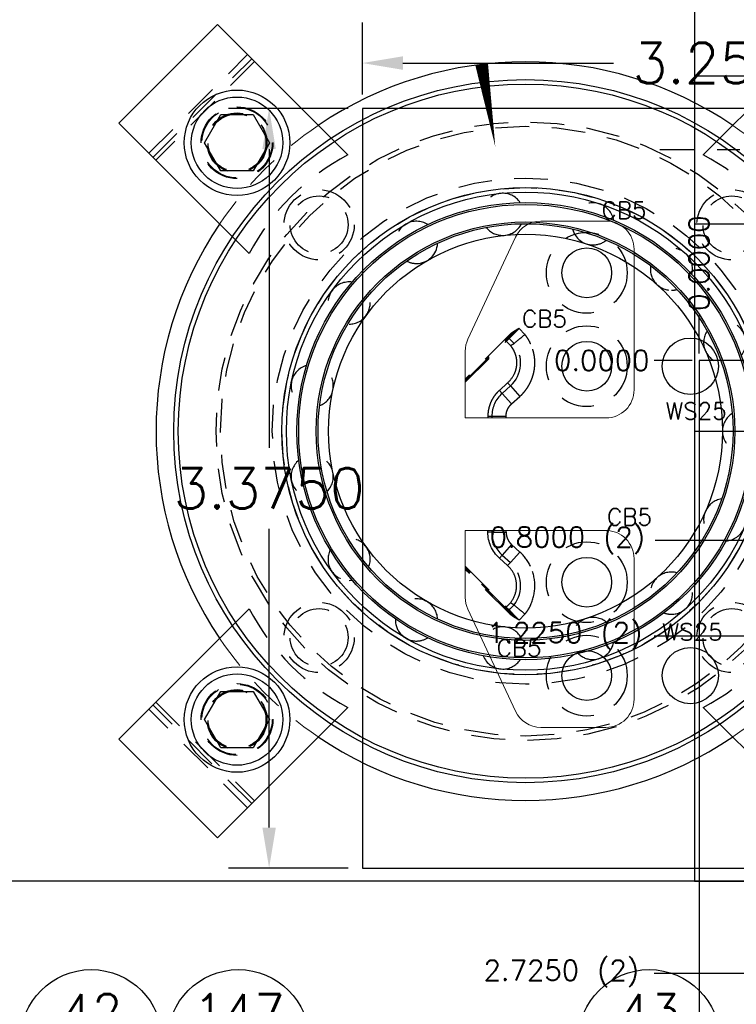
# Model space of a CAD drawing. Header units: inches. Extents: x -77 to 299, y -110 to 144.
# Tile 159 of 256: x 20.74 to 23.93, y -46.2 to -41.82. Entities that reach past the tile are written whole.
import ezdxf
from ezdxf.enums import TextEntityAlignment as Align

# ---------------------------------------------------------------- set-up
doc = ezdxf.new("R2010")
doc.units = ezdxf.units.IN
doc.header["$MEASUREMENT"] = 0
doc.linetypes.add('CENTER', pattern=[0.249, 0.156, -0.031, 0.031, -0.031])
doc.linetypes.add('HIDDEN', pattern=[0.225, 0.15, -0.075])
doc.layers.get('DEFPOINTS').update_dxf_attribs({"color": 8})
for name, color, linetype in [('DSS-M-BA', 74, 'Continuous'), ('DSS-M-H', 4, 'HIDDEN'), ('DSS-M-S', 53, 'Continuous'), ('DST-M-BA', 74, 'Continuous'), ('DST-M-H', 4, 'HIDDEN'), ('DST-M-S', 53, 'Continuous'), ('MFB-M-C', 74, 'CENTER'), ('MFB-M-S', 8, 'Continuous'), ('SVD-M-D', 42, 'Continuous'), ('SVD-M-S', 8, 'Continuous'), ('SVE-M-BA', 74, 'Continuous'), ('SVE-M-D', 42, 'Continuous'), ('SVE-M-D2', 42, 'Continuous'), ('SVE-M-H', 4, 'HIDDEN'), ('SVE-M-S', 8, 'Continuous'), ('SVF-M-d', 42, 'Continuous')]:
    doc.layers.add(name, color=color, linetype=linetype)
doc.styles.add('DIEMAKER', font='SIMPLEX.shx')
doc.styles.get("Standard").update_dxf_attribs({"font": 'txt.shx'})
doc.dimstyles.get("Standard").update_dxf_attribs({"dimtxt": 0.18, "dimasz": 0.18, "dimexe": 0.18, "dimexo": 0.0625, "dimgap": 0.09, "dimtad": 0, "dimtih": 1, "dimtoh": 1, "dimdec": 4, "dimzin": 0, "dimdsep": 46, "dimtxsty": 'Standard', "dimcen": 0.09, "dimadec": 0, "dimazin": 0, "dimtfac": 1, "dimtdec": 4, "dimtofl": 0, "dimtmove": 0, "dimatfit": 3, "dimfxl": 0, "dimtolj": 1, "dimtzin": 0, "dimarcsym": 0})
doc.dimstyles.new('STANDARD$0', dxfattribs={"dimtxt": 0.156, "dimasz": 0.18, "dimexe": 0.18, "dimexo": 0.0625, "dimgap": 0.07, "dimtad": 0, "dimtih": 1, "dimtoh": 1, "dimdec": 4, "dimzin": 4, "dimdsep": 46, "dimtxsty": 'Standard', "dimcen": 0.09, "dimclrd": 2, "dimclre": 2, "dimclrt": 2, "dimadec": 4, "dimazin": 0, "dimtfac": 1, "dimtdec": 4, "dimtofl": 0, "dimtmove": 0, "dimatfit": 3, "dimfxl": 0, "dimtolj": 1, "dimtzin": 0, "dimarcsym": 0})

# ---------------------------------------------------------------- blocks, each defined once
blk = doc.blocks.new('dm108265')
at = {"layer": 'DST-M-H'}
for radius in [0.156, 0.1285]:
    blk.add_circle((0, 0), radius, dxfattribs=at)
blk = doc.blocks.new('*D975')
at = {"layer": 'DEFPOINTS', "color": 0}
for p in [(24.2254, -41.6839), (24.2254, -42.0227), (24.9754, -42.0227)]:
    blk.add_point(p, dxfattribs=at)
at = {"layer": 'SVF-M-d', "color": 0, "lineweight": -2}
for p, q in [((24.2254, -41.9602), (24.2254, -41.5039)), ((24.9754, -41.9602), (24.9754, -41.5039)), ((24.2254, -41.6839), (24.0454, -41.6839)), ((24.7954, -41.6839), (24.4054, -41.6839))]:
    blk.add_line(p, q, dxfattribs=at)
at = {"layer": 'SVF-M-d', "color": 0}
for points in [[(24.4054, -41.6539), (24.4054, -41.7139), (24.2254, -41.6839)], [(24.7954, -41.6539), (24.7954, -41.7139), (24.9754, -41.6839)]]:
    blk.add_solid(points, dxfattribs=at)
at = {"layer": 'SVF-M-d', "color": 0, "insert": (23.5504, -41.6839), "char_height": 0.18, "attachment_point": 5}
blk.add_mtext('\\A1;0.7500', dxfattribs=at)
blk = doc.blocks.new('DMDBSPLT')
blk.add_line((0.4831, 0), (-0.4831, 0))
blk.add_circle((0, 0), 0.5)
at = {"flags": 1}
for tag, p in [('XDIM', (0.8518, 0.1)), ('YDIM', (2.7624, 0.1)), ('H/T', (4.3481, 0.1)), ('MATL', (0.5618, -0.3997)), ('ZDIM', (2.1539, -0.4)), ('DE#1', (0, -0.9)), ('DE#2', (0, -1.3)), ('DE#3', (0, -1.7))]:
    blk.add_attdef(tag, p, '', height=0.25, dxfattribs=at)
for tag, p in [('DET#', (0.0048, 0.077)), ('SHT#', (0.0007, -0.3175))]:
    blk.add_attdef(tag, text='', height=0.25).set_placement(p, align=Align.CENTER)
blk.add_attdef('QTY#', text='', height=0.25, dxfattribs=at).set_placement((4.2967, -0.4), align=Align.RIGHT)
blk = doc.blocks.new('*D2576')
at = {"layer": 'DEFPOINTS', "color": 0}
for p in [(23.563, -43.3345), (23.763, -43.3345), (23.763, -43.3345)]:
    blk.add_point(p, dxfattribs=at)
at = {"layer": 'SVD-M-D', "color": 0, "lineweight": -2}
blk.add_line((23.7318, -43.3345), (23.563, -43.3345), dxfattribs=at)
at = {"layer": 'SVD-M-D', "color": 0, "insert": (23.3305, -43.3345), "char_height": 0.09, "attachment_point": 5}
blk.add_mtext('\\A1;0.0000', dxfattribs=at)
blk = doc.blocks.new('*D2577')
at = {"layer": 'DEFPOINTS', "color": 0}
for p in [(23.763, -43.3345), (23.563, -44.5595), (24.388, -44.5595)]:
    blk.add_point(p, dxfattribs=at)
at = {"layer": 'SVD-M-D', "color": 0, "lineweight": -2}
blk.add_line((24.3568, -44.5595), (23.563, -44.5595), dxfattribs=at)
at = {"layer": 'SVD-M-D', "color": 0, "insert": (23.1655, -44.5595), "char_height": 0.09, "attachment_point": 5}
blk.add_mtext('\\A1;1.2250 (2)', dxfattribs=at)
blk = doc.blocks.new('*D2578')
at = {"layer": 'DEFPOINTS', "color": 0}
for p in [(23.763, -43.3345), (23.563, -46.0595), (24.388, -46.0595)]:
    blk.add_point(p, dxfattribs=at)
at = {"layer": 'SVD-M-D', "color": 0, "lineweight": -2}
blk.add_line((24.3568, -46.0595), (23.563, -46.0595), dxfattribs=at)
at = {"layer": 'SVD-M-D', "color": 0, "insert": (23.1505, -46.0595), "char_height": 0.09, "attachment_point": 5}
blk.add_mtext('\\A1;2.7250 (2)', dxfattribs=at)
blk = doc.blocks.new('*D2579')
at = {"layer": 'DEFPOINTS', "color": 0}
for p in [(23.763, -43.1345), (23.763, -43.3345), (23.763, -43.3345)]:
    blk.add_point(p, dxfattribs=at)
at = {"layer": 'SVD-M-D', "color": 0, "lineweight": -2}
blk.add_line((23.763, -43.3032), (23.763, -43.1345), dxfattribs=at)
at = {"layer": 'SVD-M-D', "color": 0, "insert": (23.763, -42.902), "char_height": 0.09, "attachment_point": 5, "rotation": 90}
blk.add_mtext('\\A1;0.0000', dxfattribs=at)
blk = doc.blocks.new('*D2580')
at = {"layer": 'DEFPOINTS', "color": 0}
for p in [(25.513, -43.1195), (23.763, -43.3345), (25.513, -44.1345)]:
    blk.add_point(p, dxfattribs=at)
at = {"layer": 'SVD-M-D', "color": 0, "lineweight": -2}
blk.add_line((25.513, -44.1032), (25.513, -43.1195), dxfattribs=at)
at = {"layer": 'SVD-M-D', "color": 0, "insert": (25.513, -42.8795), "char_height": 0.09, "attachment_point": 5, "rotation": 90}
blk.add_mtext('\\A1;1.7500', dxfattribs=at)
blk = doc.blocks.new('*D2581')
at = {"layer": 'DEFPOINTS', "color": 0}
for p in [(23.763, -43.3345), (26.638, -46.6063), (26.638, -47.0345)]:
    blk.add_point(p, dxfattribs=at)
at = {"layer": 'SVD-M-D', "color": 0, "lineweight": -2}
blk.add_line((26.638, -47.0032), (26.638, -46.6063), dxfattribs=at)
at = {"layer": 'SVD-M-D', "color": 0, "insert": (26.638, -46.3438), "char_height": 0.09, "attachment_point": 5, "rotation": 90}
blk.add_mtext('\\A1;2.8750', dxfattribs=at)
blk = doc.blocks.new('*D2582')
at = {"layer": 'DEFPOINTS', "color": 0}
for p in [(27.013, -43.1345), (23.763, -43.3345), (27.013, -43.3345)]:
    blk.add_point(p, dxfattribs=at)
at = {"layer": 'SVD-M-D', "color": 0, "lineweight": -2}
blk.add_line((27.013, -43.3032), (27.013, -43.1345), dxfattribs=at)
at = {"layer": 'SVD-M-D', "color": 0, "insert": (27.013, -42.8795), "char_height": 0.09, "attachment_point": 5, "rotation": 90}
blk.add_mtext('\\A1;3.2500', dxfattribs=at)
blk = doc.blocks.new('*D2583')
at = {"layer": 'DEFPOINTS', "color": 0}
for p in [(26.0755, -43.1345), (23.763, -43.3345), (26.0755, -44.1345)]:
    blk.add_point(p, dxfattribs=at)
at = {"layer": 'SVD-M-D', "color": 0, "lineweight": -2}
blk.add_line((26.0755, -44.1032), (26.0755, -43.1345), dxfattribs=at)
at = {"layer": 'SVD-M-D', "color": 0, "insert": (26.0755, -42.7295), "char_height": 0.09, "attachment_point": 5, "rotation": 90}
blk.add_mtext('\\A1;2.3125 (2)', dxfattribs=at)
blk = doc.blocks.new('*D2584')
at = {"layer": 'DEFPOINTS', "color": 0}
for p in [(24.9505, -43.1345), (23.763, -43.3345), (24.9505, -44.5595)]:
    blk.add_point(p, dxfattribs=at)
at = {"layer": 'SVD-M-D', "color": 0, "lineweight": -2}
blk.add_line((24.9505, -44.5282), (24.9505, -43.1345), dxfattribs=at)
at = {"layer": 'SVD-M-D', "color": 0, "insert": (24.9505, -42.7445), "char_height": 0.09, "attachment_point": 5, "rotation": 90}
blk.add_mtext('\\A1;1.1875 (2)', dxfattribs=at)
blk = doc.blocks.new('*D2585')
at = {"layer": 'DEFPOINTS', "color": 0}
for p in [(24.388, -43.1345), (23.763, -43.3345), (24.388, -44.5595)]:
    blk.add_point(p, dxfattribs=at)
at = {"layer": 'SVD-M-D', "color": 0, "lineweight": -2}
blk.add_line((24.388, -44.5282), (24.388, -43.1345), dxfattribs=at)
at = {"layer": 'SVD-M-D', "color": 0, "insert": (24.388, -42.7295), "char_height": 0.09, "attachment_point": 5, "rotation": 90}
blk.add_mtext('\\A1;0.6250 (2)', dxfattribs=at)
blk = doc.blocks.new('*D2586')
at = {"layer": 'DEFPOINTS', "color": 0}
for p in [(23.763, -43.3345), (23.563, -47.0345), (26.0755, -47.0345)]:
    blk.add_point(p, dxfattribs=at)
at = {"layer": 'SVD-M-D', "color": 0, "lineweight": -2}
blk.add_line((26.0443, -47.0345), (23.563, -47.0345), dxfattribs=at)
at = {"layer": 'SVD-M-D', "color": 0, "insert": (23.1655, -47.0345), "char_height": 0.09, "attachment_point": 5}
blk.add_mtext('\\A1;3.7000 (2)', dxfattribs=at)
blk = doc.blocks.new('*D2587')
at = {"layer": 'DEFPOINTS', "color": 0}
for p in [(23.763, -43.3345), (23.563, -47.5845), (23.763, -47.5845)]:
    blk.add_point(p, dxfattribs=at)
at = {"layer": 'SVD-M-D', "color": 0, "lineweight": -2}
blk.add_line((23.7318, -47.5845), (23.563, -47.5845), dxfattribs=at)
at = {"layer": 'SVD-M-D', "color": 0, "insert": (23.308, -47.5845), "char_height": 0.09, "attachment_point": 5}
blk.add_mtext('\\A1;4.2500', dxfattribs=at)
blk = doc.blocks.new('*D2588')
at = {"layer": 'DEFPOINTS', "color": 0}
for p in [(23.763, -43.3345), (23.5674, -44.1345), (25.513, -44.1345)]:
    blk.add_point(p, dxfattribs=at)
at = {"layer": 'SVD-M-D', "color": 0, "lineweight": -2}
blk.add_line((25.4818, -44.1345), (23.5674, -44.1345), dxfattribs=at)
at = {"layer": 'SVD-M-D', "color": 0, "insert": (23.1774, -44.1345), "char_height": 0.09, "attachment_point": 5}
blk.add_mtext('\\A1;0.8000 (2)', dxfattribs=at)
blk = doc.blocks.new('dm108886')
at = {"layer": 'SVE-M-S'}
blk.add_circle((0, 0), 0.125, dxfattribs=at)
blk = doc.blocks.new('dm108922')
at = {"layer": 'SVE-M-H'}
blk.add_circle((0, 0), 0.1795, dxfattribs=at)
at = {"layer": 'SVE-M-S'}
blk.add_circle((0, 0), 0.1105, dxfattribs=at)
blk = doc.blocks.new('dmdl01')
at = {"style": 'DIEMAKER'}
blk.add_attdef('PTID', text='', height=1, dxfattribs=at).set_placement((0, 0), align=Align.MIDDLE)
at = {"style": 'DIEMAKER', "flags": 1}
for tag, p in [('ENTTYP', (0, -1.523)), ('PTDESC', (0, -3.045))]:
    blk.add_attdef(tag, text='', height=1, dxfattribs=at).set_placement(p, align=Align.MIDDLE)
blk = doc.blocks.new('*D2674')
at = {"layer": 'DEFPOINTS', "color": 0}
for p in [(22.2671, -42.0126), (22.2671, -42.215), (25.5171, -42.215)]:
    blk.add_point(p, dxfattribs=at)
at = {"layer": 'SVE-M-D', "color": 0, "lineweight": -2}
for p, q in [((22.2671, -42.1525), (22.2671, -41.8326)), ((25.5171, -42.1525), (25.5171, -41.8326)), ((22.4471, -42.0126), (23.3821, -42.0126)), ((25.3371, -42.0126), (24.4021, -42.0126))]:
    blk.add_line(p, q, dxfattribs=at)
at = {"layer": 'SVE-M-D', "color": 0}
for points in [[(22.4471, -41.9826), (22.4471, -42.0426), (22.2671, -42.0126)], [(25.3371, -41.9826), (25.3371, -42.0426), (25.5171, -42.0126)]]:
    blk.add_solid(points, dxfattribs=at)
at = {"layer": 'SVE-M-D', "color": 0, "insert": (23.8921, -42.0126), "char_height": 0.18, "attachment_point": 5}
blk.add_mtext('\\A1;3.2500', dxfattribs=at)
blk = doc.blocks.new('*D2675')
at = {"layer": 'DEFPOINTS', "color": 0}
for p in [(22.2671, -42.215), (21.8528, -45.59), (22.2671, -45.59)]:
    blk.add_point(p, dxfattribs=at)
at = {"layer": 'SVE-M-D', "color": 0, "lineweight": -2}
for p, q in [((22.2046, -42.215), (21.6728, -42.215)), ((21.8528, -42.395), (21.8528, -43.7225)), ((21.8528, -45.41), (21.8528, -44.0825)), ((22.2046, -45.59), (21.6728, -45.59))]:
    blk.add_line(p, q, dxfattribs=at)
at = {"layer": 'SVE-M-D', "color": 0}
for points in [[(21.8228, -42.395), (21.8828, -42.395), (21.8528, -42.215)], [(21.8228, -45.41), (21.8828, -45.41), (21.8528, -45.59)]]:
    blk.add_solid(points, dxfattribs=at)
at = {"layer": 'SVE-M-D', "color": 0, "insert": (21.8528, -43.9025), "char_height": 0.18, "attachment_point": 5}
blk.add_mtext('\\A1;3.3750', dxfattribs=at)

msp = doc.modelspace()

# ---------------------------------------------------------------- linework, layer by layer
at = {"layer": 'DSS-M-BA'}
for points in [[(22.99885, -33.57579, 0, 0.0567, 0), (22.96691, -33.95243, 0, 0, 0.0619754), (23.48783, -46.04591, 0, 0, 0.0619754)], [(21.18977, -34.1263, 0, 0.0567, 0), (21.15669, -34.50285, 0, 0, 0.0376067), (21.04145, -46.04207, 0, 0, 0.0376067)]]:
    msp.add_lwpolyline(points, format="xyseb", dxfattribs=at)
at = {"layer": 'DSS-M-H'}
for p, q in [((21.31854, -42.4136), (21.75694, -41.97519)), ((21.33692, -42.43198), (21.77533, -41.99357)), ((21.7877, -42.00595), (21.34929, -42.44435)), ((22.12822, -42.34646), (22.20292, -42.42117)), ((23.78089, -42.42117), (23.85559, -42.34646)), ((21.76451, -42.85957), (21.68981, -42.78487)), ((21.68981, -44.51225), (21.76451, -44.43754)), ((21.75694, -45.32193), (21.31854, -44.88352)), ((21.77533, -45.30354), (21.33692, -44.86513)), ((21.34929, -44.85276), (21.7877, -45.29117)), ((22.20292, -44.87595), (22.12822, -44.95065)), ((23.85559, -44.95065), (23.78089, -44.87595))]:
    msp.add_line(p, q, dxfattribs=at)
for centre, radius in [((21.71027, -42.36693), 0.1595), ((21.71027, -42.36693), 0.15625), ((21.71027, -42.36693), 0.13297), ((21.71027, -42.36693), 0.1327), ((21.71027, -42.36693), 0.13218), ((21.71027, -42.36693), 0.1285), ((22.9919, -43.64856), 1.375), ((22.9919, -43.64856), 1.355), ((21.71027, -44.93019), 0.1595), ((21.71027, -44.93019), 0.15625), ((21.71027, -44.93019), 0.13297), ((21.71027, -44.93019), 0.1327), ((21.71027, -44.93019), 0.13218), ((21.71027, -44.93019), 0.1285)]:
    msp.add_circle(centre, radius, dxfattribs=at)
for centre, start, end in [((22.67901, -43.33566), 117.50161, 152.49839), ((23.3048, -43.33566), 27.50161, 62.49839), ((22.67901, -43.96145), 207.50161, 242.49839), ((23.3048, -43.96145), 297.50161, 332.49839)]:
    msp.add_arc(centre, 1.031, start, end, dxfattribs=at)
at = {"layer": 'DSS-M-S'}
for p, q in [((21.18489, -42.27995), (21.6233, -41.84155)), ((21.6233, -41.84155), (21.75694, -41.97519)), ((21.75694, -41.97519), (22.12822, -42.34646)), ((23.85559, -42.34646), (24.22687, -41.97519)), ((21.56593, -42.36693), (21.6381, -42.24193)), ((21.6381, -42.24193), (21.78244, -42.24193)), ((21.78244, -42.24193), (21.85461, -42.36693)), ((21.31854, -42.4136), (21.18489, -42.27995)), ((21.6381, -42.49193), (21.56593, -42.36693)), ((21.68981, -42.78487), (21.31854, -42.4136)), ((21.31854, -44.88352), (21.68981, -44.51225)), ((21.56593, -44.93019), (21.6381, -44.80519)), ((21.18489, -45.01716), (21.31854, -44.88352)), ((21.6381, -45.05519), (21.56593, -44.93019)), ((21.85461, -44.93019), (21.78244, -45.05519)), ((22.12822, -44.95065), (21.75694, -45.32193)), ((24.22687, -45.32193), (23.85559, -44.95065)), ((21.6233, -45.45557), (21.18489, -45.01716)), ((21.78244, -45.05519), (21.6381, -45.05519)), ((21.75694, -45.32193), (21.6233, -45.45557))]:
    msp.add_line(p, q, dxfattribs=at)
at = {"layer": 'DSS-M-S', "linetype": 'Continuous', "lineweight": 25}
for p, q in [((21.85461, -42.36693), (21.78244, -42.49193)), ((21.78244, -42.49193), (21.6381, -42.49193)), ((21.6381, -44.80519), (21.78244, -44.80519)), ((21.78244, -44.80519), (21.85461, -44.93019))]:
    msp.add_line(p, q, dxfattribs=at)
at = {"layer": 'DSS-M-S'}
msp.add_lwpolyline([(4.2419, -17.89856), (25.2419, -17.89856), (25.2419, -45.64856), (4.2419, -45.64856)], close=True, dxfattribs=at)
for centre, radius in [((22.9919, -43.64856), 1.5625), ((22.9919, -43.64856), 1.5425), ((21.71027, -42.36693), 0.23438), ((21.71027, -42.36693), 0.20312), ((22.9919, -43.64856), 1.0825), ((22.9919, -43.64856), 1.0825), ((22.9919, -43.64856), 1.0625), ((21.71027, -44.93019), 0.23438), ((21.71027, -44.93019), 0.20313)]:
    msp.add_circle(centre, radius, dxfattribs=at)
at = {"layer": 'DSS-M-S', "linetype": 'Continuous', "lineweight": 25}
for start, end in [(55.88578, 124.11422), (235.88578, 304.11422)]:
    msp.add_arc((22.9919, -43.64856), 1.6415, start, end, dxfattribs=at)
at = {"layer": 'DSS-M-S', "linetype": 'HIDDEN', "lineweight": 18}
for start, end in [(124.11422, 145.88578), (34.11422, 55.88578), (214.11422, 235.88578), (304.11422, 325.88578)]:
    msp.add_arc((22.9919, -43.64856), 1.6415, start, end, dxfattribs=at)
at = {"layer": 'DSS-M-S'}
msp.add_arc((22.9919, -43.64856), 1.6415, 145.88578, 214.11422, dxfattribs=at)
at = {"layer": 'DST-M-BA'}
msp.add_lwpolyline([(21.69925, -34.33895, 0, 0.0567, 0), (21.61809, -34.70811, 0, 0, 0.1063907), (21.64747, -46.04899, 0, 0, 0.1063907)], format="xyseb", dxfattribs=at)
at = {"layer": 'DST-M-H'}
msp.add_line((23.88283, -44.13615), (23.8769, -44.13633), dxfattribs=at)
for radius in [1.125, 1.0825]:
    msp.add_circle((22.9919, -43.64856), radius, dxfattribs=at)
for centre, start, end in [((22.89064, -42.68511), 33.65756, 158.10205), ((23.29126, -42.72722), 9.65381, 134.11785), ((22.50753, -42.8096), 57.65968, 182.08911), ((22.89064, -42.68511), 218.69676, 270), ((22.89064, -42.68511), 270, 333.54523), ((23.29126, -42.72722), 194.70512, 270), ((22.50753, -42.8096), 270, 357.53787), ((23.29126, -42.72722), 270, 309.55576), ((23.64012, -42.92864), 345.64876, 110.13685), ((22.50753, -42.8096), 242.68636, 270), ((23.64012, -42.92864), 170.71179, 270), ((22.20817, -43.07914), 81.65983, 206.07869), ((22.20817, -43.07914), 270, 21.53336), ((23.64012, -42.92864), 270, 284.93104), ((23.8769, -43.25453), 321.64276, 85.95672), ((23.8769, -43.25453), 146.71711, 261.57438), ((22.04432, -43.44714), 105.65951, 230.07046), ((22.04432, -43.44714), 290.76081, 45.53138), ((23.96065, -43.64856), 122.72143, 237.56812), ((22.04432, -43.84997), 129.65575, 254.06407), ((22.04432, -43.84997), 314.75221, 69.53162), ((23.8769, -44.04258), 98.72508, 213.56146), ((23.8769, -44.04258), 273.62675, 37.99312), ((22.20817, -44.21797), 338.74535, 93.53375), ((22.20817, -44.21797), 153.64685, 270), ((23.64012, -44.36848), 74.7284, 189.55474), ((23.64012, -44.36848), 270, 14.00671), ((22.50753, -44.48752), 2.73988, 117.53745), ((23.64012, -44.36848), 249.60557, 270), ((22.50753, -44.48752), 177.6346, 270), ((23.29126, -44.56989), 50.73175, 165.54827), ((22.89064, -44.612), 26.73546, 141.5424), ((22.50753, -44.48752), 270, 302.03316), ((23.29126, -44.56989), 270, 350.01768), ((22.89064, -44.612), 201.62108, 270), ((22.89064, -44.612), 270, 326.02639), ((23.29126, -44.56989), 225.61174, 270)]:
    msp.add_arc(centre, 0.09375, start, end, dxfattribs=at)
at = {"layer": 'DST-M-H', "linetype": 'Continuous', "lineweight": 25}
msp.add_arc((22.20817, -44.21797), 0.09375, 270, 278.04934, dxfattribs=at)
at = {"layer": 'DST-M-S'}
msp.add_lwpolyline([(11.3044, -17.89856), (11.3044, -19.39856, 1), (12.1794, -19.39856), (12.1794, -17.89856), (17.3044, -17.89856), (17.3044, -19.39856, 1), (18.1794, -19.39856), (18.1794, -17.89856), (25.2419, -17.89856), (25.2419, -45.64856), (18.1794, -45.64856), (18.1794, -44.14856, 1), (17.3044, -44.14856), (17.3044, -45.64856), (12.1794, -45.64856), (12.1794, -44.14856, 1), (11.3044, -44.14856), (11.3044, -45.64856), (4.2419, -45.64856), (4.2419, -17.89856)], format="xyb", close=True, dxfattribs=at)
for radius in [1.0625, 1.01562, 1.00775, 1.00775, 0.92975, 0.92975, 0.92187, 0.875]:
    msp.add_circle((22.9919, -43.64856), radius, dxfattribs=at)
at = {"layer": 'MFB-M-C'}
msp.add_line((29.6719, -42.39856), (23.5619, -42.39856), dxfattribs=at)
at = {"layer": 'MFB-M-S'}
msp.add_line((23.7419, -43.64856), (25.2419, -43.64856), dxfattribs=at)
msp.add_lwpolyline([(23.7419, -45.64856), (25.2419, -45.64856), (25.2419, -17.89856), (23.7419, -17.89856)], close=True, dxfattribs=at)
msp.add_lwpolyline([(25.9919, -42.07046), (23.9919, -42.07046), (23.7419, -42.07046), (23.7419, -42.39856), (23.7419, -42.72666), (23.9919, -42.72666), (25.9919, -42.72666)], dxfattribs=at)
at = {"layer": 'SVD-M-S', "color": 1}
msp.add_lwpolyline([(23.76302, -47.58445), (27.01302, -47.58445), (27.01302, -43.33445), (23.76302, -43.33445)], close=True, dxfattribs=at)
at = {"layer": 'SVE-M-BA'}
msp.add_lwpolyline([(22.85769, -42.38504, 0, 0.0567, 0), (22.79714, -42.01907, 0, 0, -0.115537), (22.93144, -41.27069, 0, 0, -0.115537)], format="xyseb", dxfattribs=at)
at = {"layer": 'SVE-M-H'}
for p, q in [((22.91911, -43.22208), (22.72407, -43.41713)), ((22.72407, -43.4242), (22.92265, -43.22562)), ((22.92237, -43.22535), (22.9272, -43.22125)), ((22.98896, -43.21866), (22.96324, -43.19209)), ((22.98904, -43.21874), (22.98896, -43.21866)), ((22.72407, -43.4242), (22.90266, -43.2456)), ((22.72407, -43.43127), (22.9062, -43.24914)), ((22.9062, -43.24914), (22.92461, -43.2681)), ((22.9186, -43.23679), (22.94075, -43.25947)), ((22.91249, -43.43395), (22.87556, -43.46736)), ((22.92459, -43.44732), (22.88766, -43.48073)), ((22.91249, -43.43395), (22.92459, -43.44732)), ((22.92459, -43.44732), (22.96694, -43.49413)), ((22.87556, -43.46736), (22.88766, -43.48073)), ((22.88766, -43.48073), (22.93001, -43.52755)), ((22.93001, -43.52755), (22.96694, -43.49413)), ((22.82447, -43.58249), (22.8425, -43.58249)), ((22.82447, -43.58249), (22.82447, -43.58997)), ((22.8425, -43.58249), (22.90563, -43.58249)), ((22.8425, -43.58249), (22.8425, -43.58997)), ((22.90563, -43.58997), (22.90563, -43.58249)), ((22.82447, -44.09746), (22.82447, -44.08997)), ((22.8425, -44.09746), (22.82447, -44.09746)), ((22.8425, -44.08997), (22.8425, -44.09746)), ((22.8425, -44.09746), (22.90563, -44.09746)), ((22.90563, -44.09746), (22.90563, -44.08997)), ((22.93001, -44.1524), (22.88766, -44.19921)), ((22.96694, -44.18582), (22.92459, -44.23263)), ((22.93001, -44.1524), (22.96694, -44.18582)), ((22.88766, -44.19921), (22.87556, -44.21259)), ((22.91249, -44.246), (22.87556, -44.21259)), ((22.88766, -44.19921), (22.92459, -44.23263)), ((22.92459, -44.23263), (22.91249, -44.246)), ((22.72407, -44.24868), (22.9062, -44.43081)), ((22.92265, -44.45433), (22.72407, -44.25575)), ((22.90266, -44.43435), (22.72407, -44.25575)), ((22.91911, -44.45787), (22.72407, -44.26282)), ((22.9062, -44.43081), (22.92461, -44.41184)), ((22.9272, -44.4587), (22.92237, -44.4546)), ((22.92665, -44.45784), (22.92265, -44.45433)), ((22.98896, -44.46129), (22.96324, -44.48785)), ((22.98904, -44.46121), (22.98896, -44.46129))]:
    msp.add_line(p, q, dxfattribs=at)
for centre, radius, start, end in [((22.83176, -43.34471), 0.13837, 312.13705, 38.02906), ((22.97972, -43.58249), 0.13722, 132.13705, 179.99998), ((22.97972, -44.09746), 0.13722, 180.00002, 227.86295), ((22.83176, -44.33523), 0.13837, 321.97094, 47.86295)]:
    msp.add_arc(centre, radius, start, end, dxfattribs=at)
for points, knots in [([(22.92265, -43.22562), (22.92108, -43.22718), (22.91795, -43.23032), (22.91492, -43.23335), (22.91341, -43.23486)], [0, 0, 0, 0, 0.5, 1, 1, 1, 1]), ([(22.96324, -43.19209), (22.96144, -43.1939), (22.95794, -43.1974), (22.95286, -43.20248), (22.94812, -43.20723), (22.94371, -43.21165), (22.93963, -43.21573), (22.9359, -43.21947), (22.93249, -43.22288), (22.92942, -43.22597), (22.92666, -43.22873), (22.92422, -43.23117), (22.92209, -43.23331), (22.92024, -43.23515), (22.91912, -43.23627), (22.9186, -43.23679)], [0, 0, 0, 0, 0.1164226, 0.2262201, 0.3294331, 0.4260897, 0.5162066, 0.5997141, 0.6766221, 0.7469811, 0.8107724, 0.8679548, 0.9185585, 0.9625996, 1, 1, 1, 1]), ([(22.96324, -43.19209), (22.95873, -43.19468), (22.95099, -43.19911), (22.9405, -43.20545), (22.93221, -43.21108), (22.92509, -43.21647), (22.92102, -43.22029), (22.91911, -43.22208)], [0, 0, 0, 0, 0.2916088, 0.5000225, 0.6870587, 0.8534503, 1, 1, 1, 1]), ([(22.92046, -43.22343), (22.92089, -43.22386), (22.92128, -43.22425), (22.92161, -43.22458), (22.92227, -43.22524), (22.92265, -43.22562), (22.92265, -43.22562)], [0.24987552, 0.24987552, 0.24987552, 0.24987552, 0.5, 0.5, 0.5, 1.00000869, 1.00000869, 1.00000869, 1.00000869]), ([(22.92728, -43.22118), (22.92611, -43.22227), (22.92454, -43.22374), (22.92302, -43.22524), (22.92265, -43.22562)], [0, 0, 0, 0, 0.7503506, 1, 1, 1, 1]), ([(22.96324, -43.19209), (22.96299, -43.19227), (22.96209, -43.19291), (22.96038, -43.19432), (22.95709, -43.19679), (22.95099, -43.20152), (22.94272, -43.208), (22.9342, -43.21496), (22.9293, -43.21936), (22.92728, -43.22118)], [0, 0, 0, 0, 0.0197816, 0.0714507, 0.1427432, 0.2852658, 0.5701307, 0.822545, 1, 1, 1, 1]), ([(23.0151, -43.26113), (23.01392, -43.25861), (23.01156, -43.25359), (23.00763, -43.24626), (23.00344, -43.2391), (22.99894, -43.23212), (22.99417, -43.22531), (22.99075, -43.22093), (22.98904, -43.21874)], [0, 0, 0, 0, 0.1670753, 0.3336108, 0.4998882, 0.6661906, 0.8328008, 1, 1, 1, 1]), ([(22.90266, -43.2456), (22.90266, -43.2456), (22.90304, -43.24598), (22.90435, -43.24729), (22.90527, -43.24821), (22.9062, -43.24914)], [0, 0, 0, 0, 0.5, 0.5, 1, 1, 1, 1]), ([(22.91341, -43.23486), (22.91273, -43.23553), (22.9114, -43.23687), (22.9093, -43.23897), (22.90715, -43.24112), (22.90495, -43.24331), (22.90347, -43.2448), (22.90272, -43.24555)], [0, 0, 0, 0, 0.2018508, 0.4009569, 0.5991298, 0.7982067, 1, 1, 1, 1]), ([(22.90272, -43.24555), (22.90272, -43.24554), (22.9031, -43.24592), (22.90376, -43.24657), (22.90442, -43.24723), (22.90534, -43.24815), (22.90626, -43.24907)], [0, 0, 0, 0, 0.5, 0.5, 0.5, 1, 1, 1, 1]), ([(22.91341, -43.23486), (22.91383, -43.23443), (22.91465, -43.23439), (22.91657, -43.2351), (22.91768, -43.23585), (22.9186, -43.23679)], [0, 0, 0, 0, 0.5, 0.5, 1, 1, 1, 1]), ([(22.92461, -43.2681), (22.92552, -43.26758), (22.92735, -43.26653), (22.93011, -43.26501), (22.93341, -43.26326), (22.93702, -43.26141), (22.93957, -43.26008), (22.94075, -43.25947)], [0, 0, 0, 0, 0.1665175, 0.3332655, 0.5002605, 0.767607, 1, 1, 1, 1]), ([(22.92461, -43.2681), (22.92583, -43.26963), (22.92827, -43.27269), (22.93164, -43.27748), (22.93479, -43.2824), (22.93769, -43.28749), (22.94093, -43.29386), (22.94426, -43.30163), (22.94741, -43.31087), (22.94888, -43.31721), (22.94961, -43.32038)], [0, 0, 0, 0, 0.10036842, 0.20034045, 0.30015076, 0.40003518, 0.50022898, 0.66680024, 0.83302517, 1, 1, 1, 1]), ([(23.01438, -43.42987), (23.01556, -43.42725), (23.01792, -43.42202), (23.02103, -43.414), (23.02382, -43.40587), (23.02625, -43.39762), (23.02941, -43.38493), (23.03236, -43.3676), (23.03365, -43.34559), (23.03255, -43.32356), (23.02945, -43.30431), (23.02526, -43.28794), (23.02079, -43.2743), (23.017, -43.26552), (23.0151, -43.26113)], [0, 0, 0, 0, 0.049533, 0.0989205, 0.1482523, 0.1976188, 0.2471101, 0.3735041, 0.5000162, 0.6264101, 0.7529224, 0.8352701, 0.9174899, 1, 1, 1, 1]), ([(22.94961, -43.32038), (22.95001, -43.3225), (22.95081, -43.32671), (22.95159, -43.33308), (22.95204, -43.33947), (22.95215, -43.34587), (22.95191, -43.35228), (22.95115, -43.36082), (22.94933, -43.37137), (22.94589, -43.38376), (22.94252, -43.39163), (22.94082, -43.39557)], [0, 0, 0, 0, 0.0837808, 0.1670715, 0.2501088, 0.3331315, 0.4163784, 0.5000866, 0.6668623, 0.8328625, 1, 1, 1, 1]), ([(22.96694, -43.49413), (22.96892, -43.49231), (22.97285, -43.48866), (22.97847, -43.48291), (22.98386, -43.47695), (22.98901, -43.47078), (22.99501, -43.463), (23.00158, -43.45342), (23.00848, -43.44192), (23.01241, -43.43389), (23.01438, -43.42987)], [0, 0, 0, 0, 0.1002066, 0.2001537, 0.3000002, 0.3999054, 0.5000286, 0.6666321, 0.8330428, 1, 1, 1, 1]), ([(22.87556, -43.46736), (22.8736, -43.46919), (22.86969, -43.47283), (22.8642, -43.47867), (22.85899, -43.48476), (22.85241, -43.49334), (22.84499, -43.50476), (22.83756, -43.51939), (22.83168, -43.53472), (22.82754, -43.55047), (22.82494, -43.56645), (22.82462, -43.57714), (22.82447, -43.58249)], [0, 0, 0, 0, 0.0619371, 0.1236909, 0.1854261, 0.2473076, 0.3735945, 0.5000407, 0.6263276, 0.7527738, 0.8762706, 1, 1, 1, 1]), ([(22.90563, -43.58249), (22.90566, -43.58075), (22.90573, -43.5773), (22.90628, -43.57216), (22.90717, -43.5671), (22.90841, -43.56212), (22.91001, -43.55721), (22.91258, -43.55082), (22.91661, -43.54321), (22.92263, -43.53477), (22.92754, -43.52996), (22.93001, -43.52755)], [0, 0, 0, 0, 0.0841166, 0.1673915, 0.2502282, 0.3330363, 0.4162258, 0.5002014, 0.6671081, 0.8326128, 1, 1, 1, 1]), ([(22.90563, -44.09746), (22.90566, -44.09893), (22.90571, -44.10188), (22.90611, -44.10628), (22.90676, -44.11066), (22.90797, -44.11642), (22.91016, -44.12348), (22.91375, -44.13159), (22.91829, -44.13921), (22.92366, -44.14626), (22.92789, -44.15036), (22.93001, -44.1524)], [0, 0, 0, 0, 0.0714183, 0.1428369, 0.2142591, 0.2856879, 0.4280964, 0.5720309, 0.7146879, 0.8573513, 1, 1, 1, 1]), ([(23.0151, -44.41882), (23.02714, -44.39242), (23.03338, -44.36339), (23.03313, -44.30535), (23.02664, -44.27638), (23.01438, -44.25008)], [0, 0, 0, 0, 0.5, 0.5, 1, 1, 1, 1]), ([(22.94961, -44.35956), (22.9522, -44.347), (22.95277, -44.33401), (22.94979, -44.30852), (22.94624, -44.29601), (22.94082, -44.28438)], [0, 0, 0, 0, 0.5, 0.5, 1, 1, 1, 1]), ([(22.94075, -44.42048), (22.93973, -44.41995), (22.93719, -44.41865), (22.93314, -44.41655), (22.92875, -44.41418), (22.92599, -44.41262), (22.92461, -44.41184)], [0, 0, 0, 0, 0.2002256, 0.4998111, 0.750029, 1, 1, 1, 1]), ([(22.9062, -44.43081), (22.90527, -44.43174), (22.90435, -44.43266), (22.90304, -44.43397), (22.90266, -44.43435), (22.90266, -44.43435)], [0, 0, 0, 0, 0.5, 0.5, 1, 1, 1, 1]), ([(22.90272, -44.4344), (22.90272, -44.4344), (22.9031, -44.43403), (22.90376, -44.43337), (22.90442, -44.43272), (22.90534, -44.4318), (22.90626, -44.43088)], [0, 0, 0, 0, 0.5, 0.5, 0.5, 1, 1, 1, 1]), ([(22.9186, -44.44316), (22.91768, -44.44409), (22.91658, -44.44485), (22.91465, -44.44556), (22.91384, -44.44552), (22.91341, -44.44509)], [0, 0, 0, 0, 0.5, 0.5, 1, 1, 1, 1]), ([(22.9186, -44.44316), (22.9195, -44.44406), (22.92035, -44.44491), (22.92122, -44.44579), (22.92211, -44.44667), (22.92299, -44.44755), (22.92388, -44.44845), (22.92566, -44.45023), (22.92746, -44.45203), (22.92927, -44.45384), (22.9329, -44.45748), (22.9366, -44.46118), (22.94037, -44.46496), (22.94781, -44.47241), (22.95559, -44.48019), (22.96324, -44.48785)], [0.0000004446, 0.0000004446, 0.0000004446, 0.0000004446, 0.0001080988, 0.0001080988, 0.0001080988, 0.0002161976, 0.0002161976, 0.0002161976, 0.0004323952, 0.0004323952, 0.0004323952, 0.0008647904, 0.0008647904, 0.0008647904, 0.0017187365, 0.0017187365, 0.0017187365, 0.0017187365]), ([(22.92046, -44.45651), (22.92089, -44.45609), (22.92128, -44.45569), (22.92161, -44.45537), (22.92227, -44.45471), (22.92265, -44.45433), (22.92265, -44.45433)], [0.24987552, 0.24987552, 0.24987552, 0.24987552, 0.5, 0.5, 0.5, 1.00000869, 1.00000869, 1.00000869, 1.00000869]), ([(23.0151, -44.41882), (23.01392, -44.42133), (23.01156, -44.42636), (23.00763, -44.43369), (23.00344, -44.44085), (22.99894, -44.44783), (22.99417, -44.45464), (22.99075, -44.45902), (22.98904, -44.46121)], [0, 0, 0, 0, 0.1670753, 0.3336108, 0.4998882, 0.6661906, 0.8328008, 1, 1, 1, 1]), ([(22.96324, -44.48785), (22.9555, -44.48346), (22.94773, -44.47904), (22.94023, -44.47422), (22.93273, -44.46939), (22.92544, -44.4642), (22.91911, -44.45787)], [0, 0, 0, 0, 0.0006785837, 0.0006785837, 0.0006785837, 0.0013571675, 0.0013571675, 0.0013571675, 0.0013571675]), ([(22.96324, -44.48785), (22.96324, -44.48785), (22.96324, -44.48785), (22.96324, -44.48785), (22.96322, -44.48784), (22.96317, -44.4878), (22.95615, -44.48245), (22.94342, -44.47294), (22.93182, -44.46249), (22.92665, -44.45784)], [0, 0, 0, 0, 0.0000241, 0.0000817, 0.0002975, 0.0011316, 0.0044101, 0.5563488, 1, 1, 1, 1])]:
    msp.add_open_spline(points, degree=3, knots=knots, dxfattribs=at)
for points in [[(22.91911, -43.22208), (22.91957, -43.22254), (22.92003, -43.22301), (22.92046, -43.22343)], [(22.94075, -43.25947), (22.95564, -43.24697), (22.97232, -43.23287), (22.98904, -43.21874)], [(22.9062, -43.24914), (22.90622, -43.24911), (22.90624, -43.24909), (22.90626, -43.24907)], [(22.90626, -43.24907), (22.9105, -43.24476), (22.91486, -43.24058), (22.9186, -43.23679)], [(22.91249, -43.43395), (22.92436, -43.42321), (22.93406, -43.41008), (22.94082, -43.39557)], [(22.87556, -44.21259), (22.84303, -44.18316), (22.82447, -44.14133), (22.82447, -44.09746)], [(23.01438, -44.25008), (23.00305, -44.22579), (22.98682, -44.2038), (22.96694, -44.18582)], [(22.94082, -44.28438), (22.93406, -44.26987), (22.92436, -44.25674), (22.91249, -44.246)], [(22.92461, -44.41184), (22.93701, -44.39679), (22.94568, -44.37867), (22.94961, -44.35956)], [(22.91341, -44.44509), (22.9101, -44.44178), (22.90645, -44.43813), (22.90272, -44.4344)], [(22.9062, -44.43081), (22.90622, -44.43083), (22.90624, -44.43086), (22.90626, -44.43088)], [(22.90626, -44.43088), (22.91057, -44.43517), (22.91478, -44.43936), (22.9186, -44.44316)], [(22.92265, -44.45433), (22.91952, -44.4512), (22.91643, -44.44812), (22.91341, -44.44509)], [(22.9186, -44.44316), (22.92598, -44.4356), (22.93337, -44.42804), (22.94075, -44.42048)], [(22.91911, -44.45787), (22.91957, -44.4574), (22.92003, -44.45694), (22.92046, -44.45651)], [(22.94075, -44.42048), (22.95564, -44.43298), (22.97232, -44.44708), (22.98904, -44.46121)]]:
    msp.add_open_spline(points, degree=3, dxfattribs=at)
at = {"layer": 'SVE-M-S', "color": 1}
msp.add_lwpolyline([(22.26707, -45.58997), (25.51707, -45.58997), (25.51707, -42.21497), (22.26707, -42.21497)], close=True, dxfattribs=at)
at = {"layer": 'SVE-M-S', "color": 7, "linetype": 'Continuous', "lineweight": 15}
for points in [[(22.94688, -42.78715, -0.2914734), (23.06017, -42.71497), (23.34907, -42.71497, -0.4142136), (23.47407, -42.83997), (23.47407, -43.46497, -0.4142136), (23.34907, -43.58997), (22.72407, -43.58997), (22.72407, -43.29269, -0.1095178), (22.73578, -43.23986), (22.94688, -42.78715)], [(22.94688, -44.8928, 0.2914734), (23.06017, -44.96497), (23.34907, -44.96497, 0.4142136), (23.47407, -44.83997), (23.47407, -44.21497, 0.4142136), (23.34907, -44.08997), (22.72407, -44.08997), (22.72407, -44.38726, 0.1095178), (22.73578, -44.44009), (22.94688, -44.8928)]]:
    msp.add_lwpolyline(points, format="xyb", dxfattribs=at)

# ---------------------------------------------------------------- block references
for name, p in [('dm108265', (22.07487, -42.73152)), ('dm108265', (23.90894, -42.73152)), ('dm108922', (23.26407, -42.94497)), ('dm108922', (23.26407, -43.35997)), ('dm108886', (23.72407, -43.35997)), ('dm108922', (23.26407, -44.31997)), ('dm108265', (22.07487, -44.56559)), ('dm108265', (23.90894, -44.56559)), ('dm108922', (23.26407, -44.73497)), ('dm108886', (23.72407, -44.73497))]:
    msp.add_blockref(name, p)
at = {"layer": 'DSS-M-BA', "xscale": 0.63, "yscale": 0.63, "zscale": 0.63}
for p, values in [((21.06262, -46.35636), {'DET#': '42', 'SHT#': '4'}), ((23.54114, -46.35636), {'DET#': '43', 'SHT#': '4'})]:
    msp.add_blockref('DMDBSPLT', p, dxfattribs=at).add_auto_attribs(values)
at = {"layer": 'DST-M-BA', "xscale": 0.63, "yscale": 0.63, "zscale": 0.63}
msp.add_blockref('DMDBSPLT', (21.71634, -46.35636), dxfattribs=at).add_auto_attribs({'DET#': '147', 'SHT#': '5'})
at = {"layer": 'SVE-M-D2'}
ref = msp.add_blockref('dmdl01', (23.2336, -42.86277), dxfattribs=dict(at, xscale=0.075, yscale=0.075, zscale=0.075))
ref.add_attrib('PTID', 'CB5', dxfattribs={"layer": '0', "height": 0.075, "style": 'DIEMAKER'}).set_placement((23.42947, -42.6669), align=Align.MIDDLE)
ref = msp.add_blockref('dmdl01', (22.88018, -43.34475), dxfattribs=dict(at, xscale=0.075, yscale=0.075, zscale=0.075))
ref.add_attrib('PTID', 'CB5', dxfattribs={"layer": '0', "height": 0.075, "style": 'DIEMAKER'}).set_placement((23.07605, -43.14888), align=Align.MIDDLE)
ref = msp.add_blockref('dmdl01', (23.59306, -43.7162), dxfattribs=dict(at, xscale=0.075, yscale=0.075, zscale=0.075))
ref.add_attrib('PTID', 'WS25', dxfattribs={"layer": '0', "height": 0.075, "style": 'DIEMAKER'}).set_placement((23.75039, -43.55887), align=Align.MIDDLE)
ref = msp.add_blockref('dmdl01', (23.25797, -44.22559), dxfattribs=dict(at, xscale=0.075, yscale=0.075, zscale=0.075))
ref.add_attrib('PTID', 'CB5', dxfattribs={"layer": '0', "height": 0.075, "style": 'DIEMAKER'}).set_placement((23.45384, -44.02972), align=Align.MIDDLE)
ref = msp.add_blockref('dmdl01', (23.72407, -44.73497), dxfattribs=dict(at, xscale=0.075, yscale=0.075, zscale=0.075))
ref.add_attrib('PTID', 'WS25', dxfattribs={"layer": '0', "height": 0.075, "style": 'DIEMAKER'}).set_placement((23.7331, -44.54054), align=Align.MIDDLE)
ref = msp.add_blockref('dmdl01', (22.76745, -44.80805), dxfattribs=dict(at, xscale=0.075, yscale=0.075, zscale=0.075))
ref.add_attrib('PTID', 'CB5', dxfattribs={"layer": '0', "height": 0.075, "style": 'DIEMAKER'}).set_placement((22.96332, -44.61218), align=Align.MIDDLE)

# ---------------------------------------------------------------- dimensions: what is measured, and where the dimension line sits
at = {"layer": 'SVD-M-D'}
for feature_location, offset, dtype, origin, override, picture, middle in [((26.07552, -44.13445), (0, 1), 1, (23.76302, -43.33445), {"dimscale": 0.5, "dimpost": ' (2)'}, '*D2583', (26.07552, -42.72945)), ((24.38802, -44.55945), (0, 1.425), 1, (23.76302, -43.33445), {"dimscale": 0.5, "dimpost": ' (2)'}, '*D2585', (24.38802, -42.72945)), ((24.95052, -44.55945), (0, 1.425), 1, (23.76302, -43.33445), {"dimscale": 0.5, "dimpost": ' (2)'}, '*D2584', (24.95052, -42.74445)), ((23.7630194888, -43.3344523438), (0, 0.2), 1, (23.7630194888, -43.3344523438), {"dimscale": 0.5}, '*D2579', (23.7630194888, -42.9019523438)), ((25.51302, -44.13445), (0, 1.015), 1, (23.76302, -43.33445), {"dimscale": 0.5}, '*D2580', (25.51302, -42.87945)), ((27.01302, -43.33445), (0, 0.2), 1, (23.76302, -43.33445), {"dimscale": 0.5}, '*D2582', (27.01302, -42.87945)), ((23.7630194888, -43.3344523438), (-0.2, 0), 0, (23.7630194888, -43.3344523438), {"dimscale": 0.5}, '*D2576', (23.3305194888, -43.3344523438)), ((24.38802, -46.05945), (-0.825, 0), 0, (23.76302, -43.33445), {"dimscale": 0.5, "dimpost": ' (2)'}, '*D2578', (23.15052, -46.05945)), ((26.07552, -47.03445), (-2.5125, 0), 0, (23.76302, -43.33445), {"dimscale": 0.5, "dimpost": ' (2)'}, '*D2586', (23.16552, -47.03445)), ((24.38802, -44.55945), (-0.825, 0), 0, (23.76302, -43.33445), {"dimscale": 0.5, "dimpost": ' (2)'}, '*D2577', (23.16552, -44.55945)), ((25.51302, -44.13445), (-1.94562, 0), 0, (23.76302, -43.33445), {"dimscale": 0.5, "dimpost": ' (2)'}, '*D2588', (23.17739, -44.13445)), ((23.76302, -47.58445), (-0.2, 0), 0, (23.76302, -43.33445), {"dimscale": 0.5}, '*D2587', (23.30802, -47.58445)), ((26.63802, -47.03445), (0, 0.42814), 1, (23.76302, -43.33445), {"dimscale": 0.5}, '*D2581', (26.63802, -46.34381))]:
    dim = msp.add_ordinate_dim(feature_location=feature_location, offset=offset, dtype=dtype, origin=origin, dimstyle='Standard', override=override, dxfattribs=at)
    dim.commit()
    dim.dimension.update_dxf_attribs({"geometry": picture, "text_midpoint": middle})
at = {"layer": 'SVE-M-D'}
dim = msp.add_linear_dim(base=(22.26707, -42.01265), p1=(25.51707, -42.21497), p2=(22.26707, -42.21497), dimstyle='STANDARD$0', override={"dimtxt": 0.18, "dimgap": 0.09, "dimzin": 0, "dimclrd": 0, "dimclre": 0, "dimclrt": 0, "dimadec": 2}, dxfattribs=at)
dim.commit()
dim.dimension.update_dxf_attribs({"geometry": '*D2674', "text_midpoint": (23.89207, -42.01265)})
dim = msp.add_linear_dim(base=(21.85278, -45.58997), p1=(22.26707, -42.21497), p2=(22.26707, -45.58997), angle=90, dimstyle='STANDARD$0', override={"dimtxt": 0.18, "dimgap": 0.09, "dimzin": 0, "dimclrd": 0, "dimclre": 0, "dimclrt": 0, "dimadec": 2}, dxfattribs=at)
dim.commit()
dim.dimension.update_dxf_attribs({"geometry": '*D2675', "text_midpoint": (21.85278, -43.90247)})
at = {"layer": 'SVF-M-d'}
dim = msp.add_linear_dim(base=(24.22543, -41.68386), p1=(24.97543, -42.02268), p2=(24.22543, -42.02268), dimstyle='STANDARD$0', override={"dimtxt": 0.18, "dimgap": 0.09, "dimzin": 0, "dimclrd": 0, "dimclre": 0, "dimclrt": 0, "dimadec": 0}, dxfattribs=at)
dim.commit()
dim.dimension.update_dxf_attribs({"geometry": '*D975', "text_midpoint": (23.55043, -41.68386)})

doc.saveas('drawing.dxf')
